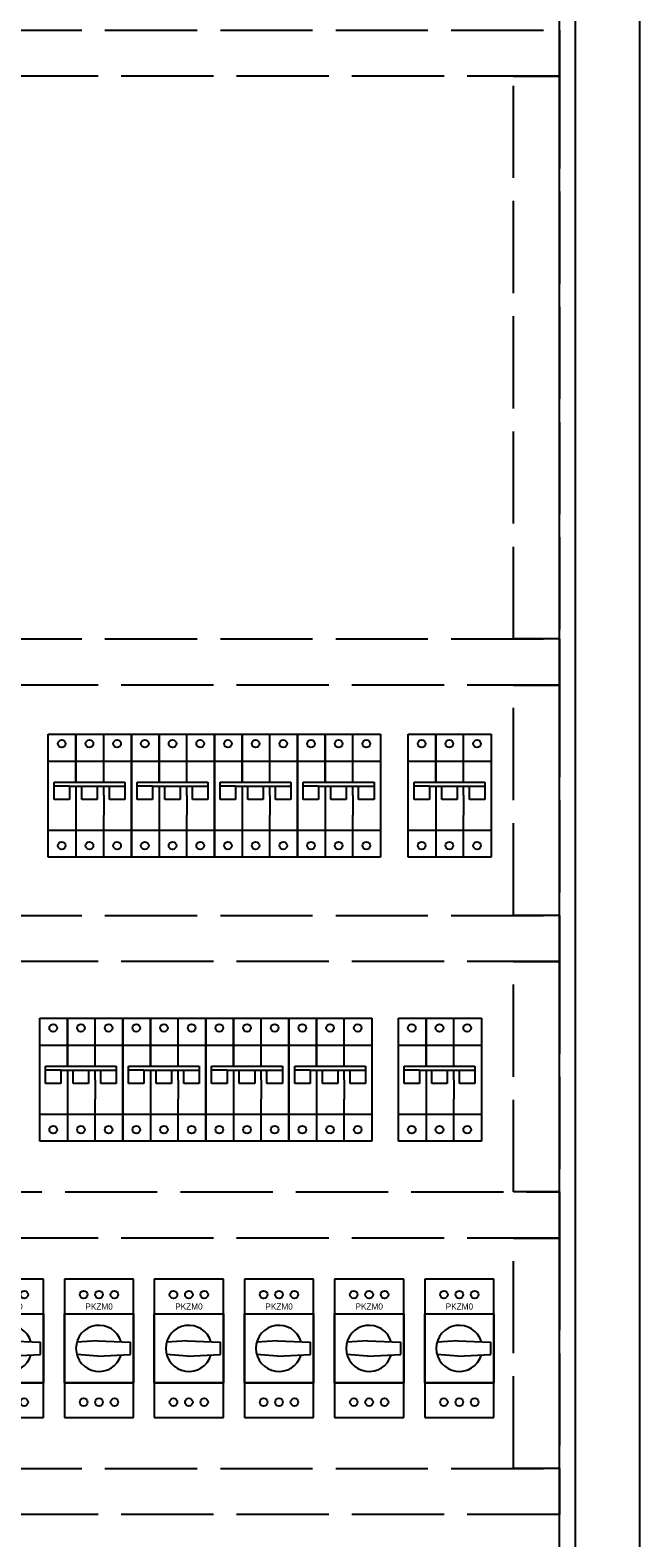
# Model space of a CAD drawing. Header units: centimetres. Extents: x -4250 to -484, y 169 to 6592.
# Tile 177 of 178: x -675 to -635, y 6396 to 6494. Entities that reach past the tile are written whole.
import ezdxf

# ---------------------------------------------------------------- set-up
doc = ezdxf.new("R2010")
doc.units = ezdxf.units.CM
doc.linetypes.add('ACAD_ISO02W100', pattern=[15, 12, -3])
doc.layers.add('1', color=7, linetype='Continuous')

# ---------------------------------------------------------------- blocks, each defined once
blk = doc.blocks.new('072730')
at = {"layer": '1'}
for p, q in [((0, 6.75), (0, -2.25)), ((4.5, 6.75), (0, 6.75)), ((4.5, -2.25), (4.5, 6.75)), ((0, 0), (0, 4.5)), ((0, 0), (0, 4.5)), ((0, 4.5), (4.5, 4.5)), ((0, 4.5), (4.5, 4.5)), ((0, 4.5), (4.5, 4.5)), ((0, 4.5), (4.5, 4.5)), ((4.5, 4.5), (4.5, 0)), ((4.5, 4.5), (4.5, 0)), ((2.15, 2.75), (0.803, 2.646)), ((2.15, 2.75), (0.803, 2.646)), ((2.15, 2.75), (4.3, 2.65)), ((2.15, 2.75), (4.3, 2.65)), ((4.3, 1.85), (4.3, 2.65)), ((4.3, 1.85), (4.3, 2.65)), ((2.15, 1.75), (0.803, 1.854)), ((2.15, 1.75), (0.803, 1.854)), ((2.15, 1.75), (4.3, 1.85)), ((2.15, 1.75), (4.3, 1.85)), ((0, 0), (4.5, 0)), ((4.5, 0), (0, 0)), ((4.5, 0), (0, 0)), ((0, 0), (4.5, 0)), ((0, -2.25), (4.5, -2.25))]:
    blk.add_line(p, q, dxfattribs=at)
for centre in [(1.25, 5.75), (1.25, 5.75), (2.25, 5.75), (2.25, 5.75), (3.25, 5.75), (3.25, 5.75), (1.25, -1.25), (2.25, -1.25), (2.25, -1.25), (3.25, -1.25), (3.25, -1.25)]:
    blk.add_circle(centre, 0.25, dxfattribs=at)
blk.add_arc((2.25, 2.25), 1.5, 16.89916, 343.10084, dxfattribs=at)
blk.add_arc((2.25, 2.25), 1.5, 16.89916, 343.10084, dxfattribs=at)
at = {"flags": 1}
for tag, p in [('BD', (4.954, 3.983)), ('NK', (4.954, 2.273)), ('TYP', (4.909, 0.601)), ('PO', (4.909, -1.003))]:
    blk.add_attdef(tag, p, '', height=1, dxfattribs=at)
at = {"layer": '1'}
blk.add_text('PKZM0', height=0.4, dxfattribs=at).set_placement((1.363, 4.774))
blk = doc.blocks.new('A$C06C96213')
at = {"color": 7}
for p, q in [((0, -1.75), (0, 6.25)), ((0, 6.25), (1.8, 6.25)), ((1.8, 6.25), (3.6, 6.25)), ((1.8, 3.125), (1.8, 6.25)), ((1.8, 6.25), (1.8, 3.125)), ((3.6, 6.25), (5.4, 6.25)), ((3.6, 3.125), (3.6, 6.25)), ((5.4, 6.25), (5.4, -1.75)), ((0, 4.5), (1.8, 4.5)), ((1.8, 4.5), (3.6, 4.5)), ((3.6, 4.5), (5.4, 4.5)), ((0.375, 2.875), (0.375, 3.125)), ((0.375, 3.125), (4.975, 3.125)), ((4.975, 3.125), (4.975, 2.75)), ((4.975, 3.125), (4.975, 3.125)), ((0.375, 2), (0.375, 2.875)), ((1.375, 2.875), (0.375, 2.875)), ((0.375, 2.875), (0.375, 2.875)), ((0.375, 2.875), (0.375, 2.875)), ((1.375, 2), (0.375, 2)), ((1.375, 2.875), (1.375, 2)), ((1.375, 2.875), (4.975, 2.875)), ((1.8, 2.875), (1.8, -1.75)), ((2.175, 2), (2.175, 2.875)), ((3.175, 2), (2.175, 2)), ((3.175, 2.875), (3.175, 2)), ((3.6, 2.25), (3.6, 2.875)), ((3.6, 2.25), (3.6, 0.989)), ((3.975, 2), (3.975, 2.875)), ((3.975, 2.875), (3.975, 2.875)), ((3.975, 2.875), (3.975, 2.875)), ((4.975, 2), (3.975, 2)), ((4.975, 2.875), (4.975, 2)), ((4.975, 2.875), (4.975, 2.875)), ((4.975, 2.875), (4.975, 2.875)), ((4.975, 2.875), (4.975, 2.875)), ((3.6, -1.75), (3.6, 0.989)), ((0, 0), (1.8, 0)), ((1.8, 0), (3.6, 0)), ((3.6, 0), (5.4, 0)), ((1.8, -1.75), (0, -1.75)), ((3.6, -1.75), (1.8, -1.75)), ((5.4, -1.75), (3.6, -1.75))]:
    blk.add_line(p, q, dxfattribs=at)
for centre in [(0.875, 5.625), (2.675, 5.625), (4.475, 5.625), (0.875, -1), (2.675, -1), (4.475, -1)]:
    blk.add_circle(centre, 0.25, dxfattribs=at)

msp = doc.modelspace()

# ---------------------------------------------------------------- linework, layer by layer
at = {"ltscale": 0.25}
msp.add_line((-640.6455, 6368.1622, 20), (-640.6455, 6556.1622, 20), dxfattribs=at)
at = {"ltscale": 0.25, "elevation": 20}
for points in [[(-735.448, 6361.1622), (-635.4266, 6361.1622), (-635.4266, 6561.1622), (-735.448, 6561.1622)], [(-639.6052, 6556.1622), (-731.248, 6556.1622), (-731.248, 6368.1622), (-639.6052, 6368.1622)]]:
    msp.add_lwpolyline(points, close=True, dxfattribs=at)
at = {"linetype": 'ACAD_ISO02W100', "ltscale": 0.5, "elevation": 20}
for points in [[(-640.6455, 6491.4667), (-730.198, 6491.4667), (-730.198, 6494.4667), (-640.6455, 6494.4667)], [(-640.6455, 6491.4667), (-640.6455, 6454.8537), (-643.6455, 6454.8537), (-643.6455, 6491.4667)], [(-640.6455, 6451.8537), (-730.198, 6451.8537), (-730.198, 6454.8537), (-640.6455, 6454.8537)], [(-640.6455, 6451.8537), (-640.6455, 6436.8586), (-643.6455, 6436.8586), (-643.6455, 6451.8537)], [(-640.6455, 6433.8586), (-730.198, 6433.8586), (-730.198, 6436.8586), (-640.6455, 6436.8586)], [(-640.6455, 6433.8586), (-640.6455, 6418.8635), (-643.6455, 6418.8635), (-643.6455, 6433.8586)], [(-640.6455, 6415.8635), (-702.7964, 6415.8635), (-702.7964, 6418.8635), (-640.6455, 6418.8635)], [(-640.6455, 6415.8635), (-640.6455, 6400.8683), (-643.6455, 6400.8683), (-643.6455, 6415.8635)], [(-640.6455, 6397.8683), (-730.198, 6397.8684), (-730.198, 6400.8684), (-640.6455, 6400.8684)]]:
    msp.add_lwpolyline(points, close=True, dxfattribs=at)

# ---------------------------------------------------------------- block references
at = {"color": 7, "lineweight": -3}
for p in [(-673.8826, 6442.4038, 20), (-668.4826, 6442.4038, 20), (-663.0826, 6442.4038, 20), (-657.6826, 6442.4038, 20), (-650.4826, 6442.4038, 20), (-674.4402, 6423.9176, 20), (-669.0402, 6423.9176, 20), (-663.6402, 6423.9176, 20), (-658.2402, 6423.9176, 20), (-651.1253, 6423.9176, 20)]:
    msp.add_blockref('A$C06C96213', p, dxfattribs=at)
at = {"ltscale": 0.25}
for p in [(-678.6961, 6406.4367, 20), (-672.835, 6406.4367, 20), (-666.9952, 6406.4367, 20), (-661.1341, 6406.4367, 20), (-655.273, 6406.4367, 20), (-649.4119, 6406.4367, 20)]:
    msp.add_blockref('072730', p, dxfattribs=at)

doc.saveas('drawing.dxf')
